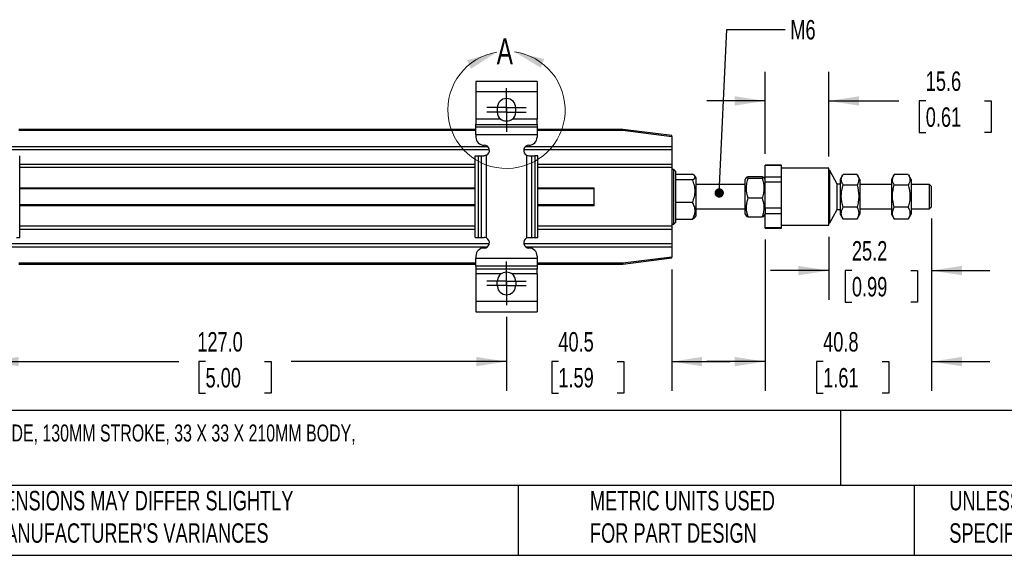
# Model space of a CAD drawing. Header units: millimetres. Extents: x 14 to 614, y 14 to 471.
# Tile 2 of 7: x 149 to 391, y 14 to 146. Entities that reach past the tile are written whole.
import ezdxf

# ---------------------------------------------------------------- set-up
doc = ezdxf.new("R2010")
doc.units = ezdxf.units.MM
doc.header["$LTSCALE"] = 2.25
doc.linetypes.add('CENTERX2', pattern=[20.32, 12.7, -2.54, 2.54, -2.54])
doc.layers.add('CENTER', color=40, linetype='CENTERX2')
doc.layers.add('DIMENSIONS', color=140, linetype='Continuous', lineweight=25)
doc.layers.add('TEXT', color=140, linetype='Continuous', lineweight=25)
doc.styles.add('SLDTEXTSTYLE0', font='TXT', dxfattribs={"width": 0.7})
doc.dimstyles.new('SLDDIMSTYLE1', dxfattribs={"dimtxt": 4.855518, "dimasz": 7.4295, "dimexe": 0, "dimexo": 0.0625, "dimgap": 1.213879, "dimtad": 0, "dimtih": 1, "dimtoh": 1, "dimrnd": 1e-09, "dimzin": 12, "dimdsep": 46, "dimtxsty": 'SLDTEXTSTYLE0', "dimsah": 1, "dimcen": 0.09, "dimadec": 0, "dimazin": 3, "dimtfac": 1, "dimtmove": 0, "dimatfit": 0, "dimfxl": 0, "dimfrac": 2, "dimtolj": 1, "dimtzin": 12, "dimarcsym": 0})
doc.dimstyles.new('SLDDIMSTYLE2', dxfattribs={"dimtxt": 4.855518, "dimasz": 7.4295, "dimexe": 0, "dimexo": 0.0625, "dimgap": 1.213879, "dimtad": 0, "dimtih": 1, "dimtoh": 1, "dimrnd": 1e-09, "dimzin": 4, "dimdsep": 46, "dimtxsty": 'SLDTEXTSTYLE0', "dimsah": 1, "dimcen": 0.09, "dimadec": 0, "dimazin": 1, "dimtfac": 1, "dimtofl": 0, "dimtmove": 0, "dimatfit": 3, "dimfxl": 0, "dimfrac": 2, "dimtolj": 1, "dimtzin": 12, "dimarcsym": 0})
doc.dimstyles.new('SLDDIMSTYLE4', dxfattribs={"dimtxt": 0.18, "dimasz": 2.286, "dimexe": 0, "dimexo": 0.0625, "dimgap": 0, "dimtad": 0, "dimtih": 1, "dimtoh": 1, "dimdec": 0, "dimrnd": 1e-09, "dimzin": 0, "dimdsep": 46, "dimtxsty": 'Standard', "dimblk1": 'DOT', "dimblk2": 'DOT', "dimsah": 1, "dimcen": 0.09, "dimadec": 0, "dimazin": 0, "dimtfac": 2.286, "dimtdec": 0, "dimtofl": 0, "dimtmove": 0, "dimatfit": 3, "dimldrblk": 'DOT', "dimfxl": 0, "dimfrac": 2, "dimtolj": 1, "dimtzin": 0, "dimarcsym": 0})

# ---------------------------------------------------------------- blocks, each defined once
blk = doc.blocks.new('_D_10')
at = {"layer": 'DIMENSIONS'}
for p, q in [((372.78, 96.83), (372.78, 76.94)), ((347.58, 92.33), (347.58, 76.94)), ((347.58, 84.08), (333.29, 84.08)), ((353.26, 84.08), (351.63, 84.08)), ((351.63, 84.08), (351.63, 76.37)), ((367.69, 84.08), (369.32, 84.08)), ((369.32, 84.08), (369.32, 76.37)), ((372.78, 84.08), (387.06, 84.08)), ((351.63, 76.37), (353.26, 76.37)), ((369.32, 76.37), (367.69, 76.37))]:
    blk.add_line(p, q, dxfattribs=at)
for points in [[(347.58, 84.08), (340.15, 85.23), (340.15, 82.94)], [(372.78, 84.08), (380.21, 82.94), (380.21, 85.23)]]:
    blk.add_solid(points, dxfattribs=at)
at = {"layer": 'DIMENSIONS', "char_height": 4.762, "attachment_point": 1, "style": 'SLDTEXTSTYLE0'}
for s, insert in [('25.2', (353.26, 91.31)), ('0.99', (353.26, 82.51))]:
    blk.add_mtext(s, dxfattribs=dict(at, insert=insert))
blk = doc.blocks.new('_D_11')
at = {"layer": 'DIMENSIONS'}
for p, q in [((372.78, 96.83), (372.78, 54.63)), ((331.98, 91.72), (331.98, 54.63)), ((331.98, 61.77), (317.69, 61.77)), ((346.21, 61.77), (344.58, 61.77)), ((344.58, 61.77), (344.58, 54.06)), ((360.64, 61.77), (362.27, 61.77)), ((362.27, 61.77), (362.27, 54.06)), ((372.78, 61.77), (387.06, 61.77)), ((344.58, 54.06), (346.21, 54.06)), ((362.27, 54.06), (360.64, 54.06))]:
    blk.add_line(p, q, dxfattribs=at)
for points in [[(331.98, 61.77), (324.55, 62.92), (324.55, 60.63)], [(372.78, 61.77), (380.21, 60.63), (380.21, 62.92)]]:
    blk.add_solid(points, dxfattribs=at)
at = {"layer": 'DIMENSIONS', "char_height": 4.762, "attachment_point": 1, "style": 'SLDTEXTSTYLE0'}
for s, insert in [('40.8', (346.21, 69)), ('1.61', (346.21, 60.2))]:
    blk.add_mtext(s, dxfattribs=dict(at, insert=insert))
blk = doc.blocks.new('_D_12')
at = {"layer": 'DIMENSIONS'}
for p, q in [((309.13, 84.33), (309.13, 54.63)), ((268.63, 72.77), (268.63, 54.63)), ((268.63, 61.77), (254.34, 61.77)), ((281.33, 61.77), (279.7, 61.77)), ((279.7, 61.77), (279.7, 54.06)), ((295.76, 61.77), (297.39, 61.77)), ((297.39, 61.77), (297.39, 54.06)), ((309.13, 61.77), (323.41, 61.77)), ((279.7, 54.06), (281.33, 54.06)), ((297.39, 54.06), (295.76, 54.06))]:
    blk.add_line(p, q, dxfattribs=at)
for points in [[(268.63, 61.77), (261.2, 62.92), (261.2, 60.63)], [(309.13, 61.77), (316.56, 60.63), (316.56, 62.92)]]:
    blk.add_solid(points, dxfattribs=at)
at = {"layer": 'DIMENSIONS', "char_height": 4.762, "attachment_point": 1, "style": 'SLDTEXTSTYLE0'}
for s, insert in [('40.5', (281.33, 69)), ('1.59', (281.33, 60.2))]:
    blk.add_mtext(s, dxfattribs=dict(at, insert=insert))
blk = doc.blocks.new('_D_13')
at = {"layer": 'DIMENSIONS'}
for p, q in [((141.63, 72.77), (141.63, 54.63)), ((268.63, 72.77), (268.63, 54.63)), ((141.63, 61.77), (188.3, 61.77)), ((194.88, 61.77), (193.25, 61.77)), ((193.25, 61.77), (193.25, 54.06)), ((209.31, 61.77), (210.94, 61.77)), ((210.94, 61.77), (210.94, 54.06)), ((268.63, 61.77), (215.89, 61.77)), ((193.25, 54.06), (194.88, 54.06)), ((210.94, 54.06), (209.31, 54.06))]:
    blk.add_line(p, q, dxfattribs=at)
for points in [[(141.63, 61.77), (149.06, 60.63), (149.06, 62.92)], [(268.63, 61.77), (261.2, 62.92), (261.2, 60.63)]]:
    blk.add_solid(points, dxfattribs=at)
at = {"layer": 'DIMENSIONS', "char_height": 4.762, "attachment_point": 1, "style": 'SLDTEXTSTYLE0'}
for s, insert in [('127.0', (192.86, 69)), ('5.00', (194.88, 60.2))]:
    blk.add_mtext(s, dxfattribs=dict(at, insert=insert))
blk = doc.blocks.new('_D_16')
at = {"layer": 'DIMENSIONS'}
for p, q in [((331.98, 112.74), (331.98, 132.81)), ((347.58, 112.04), (347.58, 132.81)), ((331.98, 125.67), (317.69, 125.67)), ((347.58, 125.67), (364.77, 125.67)), ((371.35, 125.67), (369.72, 125.67)), ((369.72, 125.67), (369.72, 117.95)), ((385.78, 125.67), (387.41, 125.67)), ((387.41, 125.67), (387.41, 117.95)), ((369.72, 117.95), (371.35, 117.95)), ((387.41, 117.95), (385.78, 117.95))]:
    blk.add_line(p, q, dxfattribs=at)
for points in [[(331.98, 125.67), (324.55, 126.81), (324.55, 124.52)], [(347.58, 125.67), (355.01, 124.52), (355.01, 126.81)]]:
    blk.add_solid(points, dxfattribs=at)
at = {"layer": 'DIMENSIONS', "char_height": 4.762, "attachment_point": 1, "style": 'SLDTEXTSTYLE0'}
for s, insert in [('15.6', (371.35, 132.89)), ('0.61', (371.35, 124.09))]:
    blk.add_mtext(s, dxfattribs=dict(at, insert=insert))
blk = doc.blocks.new('_Dot')
at = {"color": 0, "linetype": 'ByBlock', "lineweight": -2}
blk.add_line((-0.5, 0), (-1, 0), dxfattribs=at)
at = {"color": 0, "linetype": 'ByBlock', "const_width": 0.5}
blk.add_lwpolyline([(-0.25, 0, 1), (0.25, 0, 1)], format="xyb", close=True, dxfattribs=at)
blk = doc.blocks.new('SW_CENTERMARKSYMBOL_0')
at = {"layer": 'CENTER', "color": 0}
for p, q in [((0, 2.54), (0, 4.79)), ((0, 0), (0, 2.54)), ((-2.54, 0), (-4.79, 0)), ((0, 0), (-2.54, 0)), ((0, 0), (0, -2.54)), ((0, 0), (2.54, 0)), ((2.54, 0), (4.79, 0)), ((0, -2.54), (0, -4.79))]:
    blk.add_line(p, q, dxfattribs=at)
blk = doc.blocks.new('SW_CENTERMARKSYMBOL_1')
at = {"layer": 'CENTER', "color": 0}
for p, q in [((0, 2.54), (0, 4.79)), ((0, 0), (0, 2.54)), ((-2.54, 0), (-4.79, 0)), ((0, 0), (-2.54, 0)), ((0, 0), (0, -2.54)), ((0, 0), (2.54, 0)), ((2.54, 0), (4.79, 0)), ((0, -2.54), (0, -4.79))]:
    blk.add_line(p, q, dxfattribs=at)
blk = doc.blocks.new('SW_CENTERMARKSYMBOL_2')
at = {"layer": 'CENTER', "color": 0}
for p, q in [((0, 2.54), (0, 4.79)), ((0, 0), (0, 2.54)), ((-2.54, 0), (-4.79, 0)), ((0, 0), (-2.54, 0)), ((0, 0), (0, -2.54)), ((0, 0), (2.54, 0)), ((2.54, 0), (4.79, 0)), ((0, -2.54), (0, -4.79))]:
    blk.add_line(p, q, dxfattribs=at)
blk = doc.blocks.new('SW_CENTERMARKSYMBOL_3')
at = {"layer": 'CENTER', "color": 0}
for p, q in [((0, 2.54), (0, 4.79)), ((0, 0), (0, 2.54)), ((-2.54, 0), (-4.79, 0)), ((0, 0), (-2.54, 0)), ((0, 0), (0, -2.54)), ((0, 0), (2.54, 0)), ((2.54, 0), (4.79, 0)), ((0, -2.54), (0, -4.79))]:
    blk.add_line(p, q, dxfattribs=at)

msp = doc.modelspace()

# ---------------------------------------------------------------- linework, layer by layer
for p, q in [((276.127, 130.466), (261.127, 130.466)), ((261.127, 130.466), (261.127, 127.966)), ((276.127, 130.466), (276.127, 127.966)), ((261.127, 127.966), (276.127, 127.966)), ((261.127, 127.966), (261.127, 121.168)), ((276.127, 127.966), (276.127, 121.168)), ((266.377, 124.016), (266.377, 123.846)), ((266.377, 123.086), (266.377, 122.916)), ((270.877, 123.846), (270.877, 124.016)), ((270.877, 122.916), (270.877, 123.086)), ((267.21, 121.168), (261.127, 121.168)), ((261.127, 121.168), (261.127, 119.918)), ((276.127, 121.168), (270.043, 121.168)), ((276.127, 119.918), (276.127, 121.168)), ((261.127, 118.686), (149.127, 118.686)), ((149.127, 118.486), (261.127, 118.486)), ((261.127, 119.918), (276.127, 119.918)), ((261.127, 119.288), (261.127, 119.918)), ((261.127, 119.288), (276.127, 119.288)), ((261.127, 117.414), (261.127, 119.288)), ((276.127, 119.918), (276.127, 119.288)), ((276.127, 119.288), (276.127, 117.414)), ((297.127, 118.686), (276.127, 118.686)), ((276.127, 118.486), (297.114, 118.486)), ((297.114, 118.486), (297.127, 118.686)), ((297.114, 118.486), (309.127, 116.984)), ((309.127, 117.186), (297.127, 118.686)), ((261.127, 117.414), (276.127, 117.414)), ((261.127, 117.414), (261.127, 116.816)), ((276.127, 117.414), (276.127, 116.816)), ((309.127, 116.984), (309.127, 117.186)), ((309.127, 116.984), (309.127, 114.436)), ((145.85, 113.761), (264.403, 113.761)), ((264.045, 114.436), (146.208, 114.436)), ((272.85, 113.761), (309.127, 113.761)), ((309.127, 114.436), (273.208, 114.436)), ((309.127, 114.436), (309.127, 113.761)), ((309.127, 113.761), (309.127, 110.111)), ((149.34, 92.216), (149.34, 112.216)), ((260.913, 92.216), (260.913, 112.216)), ((260.913, 112.216), (261.706, 112.216)), ((261.706, 112.216), (261.706, 92.216)), ((261.706, 112.216), (262.538, 112.216)), ((262.538, 92.216), (262.538, 112.216)), ((262.538, 112.216), (263.127, 112.216)), ((263.727, 92.069), (263.727, 112.363)), ((273.526, 112.363), (273.526, 92.069)), ((274.127, 112.216), (274.715, 112.216)), ((274.715, 112.216), (274.715, 92.216)), ((274.715, 112.216), (275.547, 112.216)), ((275.547, 112.216), (275.547, 92.216)), ((276.34, 112.216), (275.547, 112.216)), ((276.34, 92.216), (276.34, 112.216)), ((260.913, 110.111), (149.34, 110.111)), ((149.34, 109.436), (260.913, 109.436)), ((309.127, 110.111), (276.34, 110.111)), ((276.34, 109.436), (309.127, 109.436)), ((309.127, 110.111), (309.127, 109.436)), ((309.127, 109.436), (309.127, 94.936)), ((309.627, 108.886), (309.127, 108.886)), ((310.127, 108.386), (309.627, 108.886)), ((309.627, 95.747), (309.627, 108.886)), ((335.977, 109.886), (331.977, 109.886)), ((331.977, 109.881), (331.977, 109.886)), ((331.977, 109.881), (335.977, 109.881)), ((331.977, 107.003), (331.977, 109.881)), ((335.977, 109.881), (335.977, 109.886)), ((335.977, 108.442), (335.977, 109.881)), ((347.577, 109.186), (335.977, 109.186)), ((347.577, 95.186), (347.577, 109.186)), ((347.877, 108.586), (347.577, 108.586)), ((349.612, 105.283), (347.877, 108.586)), ((347.877, 95.786), (347.877, 108.586)), ((310.127, 103.899), (310.127, 108.386)), ((310.127, 107.734), (314.184, 107.734)), ((314.184, 106.342), (310.127, 106.342)), ((315.127, 106.849), (314.7, 107.352)), ((315.127, 97.704), (315.127, 106.849)), ((327.424, 106.951), (327.127, 106.436)), ((327.127, 101.891), (327.127, 106.436)), ((327.84, 107.114), (331.264, 107.114)), ((327.84, 106.734), (331.264, 106.734)), ((331.977, 106.436), (331.674, 106.96)), ((335.977, 107.003), (331.977, 107.003)), ((331.977, 105.797), (331.977, 107.003)), ((335.977, 107.003), (335.977, 108.442)), ((335.977, 105.797), (335.977, 107.003)), ((351.034, 107.574), (350.377, 106.436)), ((350.377, 106.436), (350.377, 97.936)), ((354.514, 107.667), (351.09, 107.667)), ((355.227, 106.436), (354.569, 107.575)), ((355.227, 106.436), (355.227, 104.433)), ((363.584, 107.574), (362.927, 106.436)), ((362.927, 106.436), (362.927, 97.936)), ((367.064, 107.667), (363.64, 107.667)), ((367.777, 106.436), (367.119, 107.575)), ((367.777, 106.436), (367.777, 104.433)), ((149.34, 104.386), (260.913, 104.386)), ((149.34, 104.186), (260.913, 104.186)), ((276.34, 104.386), (290.127, 104.386)), ((276.34, 104.186), (290.127, 104.186)), ((290.127, 99.986), (290.127, 104.386)), ((310.127, 95.986), (310.127, 103.899)), ((327.127, 105.186), (315.127, 105.186)), ((331.977, 105.797), (335.977, 105.797)), ((331.977, 99.392), (331.977, 105.797)), ((335.977, 102.594), (335.977, 105.797)), ((350.377, 105.283), (349.612, 105.283)), ((349.612, 99.089), (349.612, 105.283)), ((351.09, 105.086), (354.514, 105.086)), ((362.927, 105.186), (355.227, 105.186)), ((355.227, 104.433), (355.227, 97.936)), ((363.64, 105.086), (367.064, 105.086)), ((372.277, 105.186), (367.777, 105.186)), ((367.777, 104.433), (367.777, 97.936)), ((372.777, 104.686), (372.277, 105.186)), ((372.277, 99.186), (372.277, 105.186)), ((372.777, 99.686), (372.777, 104.686)), ((327.127, 97.936), (327.127, 101.891)), ((331.264, 101.806), (327.84, 101.806)), ((335.977, 99.392), (335.977, 102.594)), ((260.913, 100.186), (149.34, 100.186)), ((260.913, 99.986), (149.34, 99.986)), ((290.127, 100.186), (276.34, 100.186)), ((290.127, 99.986), (276.34, 99.986)), ((314.184, 100.793), (310.127, 100.793)), ((315.127, 99.186), (327.127, 99.186)), ((335.977, 99.392), (331.977, 99.392)), ((331.977, 99.392), (331.977, 98.102)), ((335.977, 98.102), (335.977, 99.392)), ((347.877, 95.786), (349.612, 99.089)), ((349.612, 99.089), (350.377, 99.089)), ((354.514, 99.604), (351.09, 99.604)), ((355.227, 99.186), (362.927, 99.186)), ((367.064, 99.604), (363.64, 99.604)), ((367.777, 99.186), (372.277, 99.186)), ((372.277, 99.186), (372.777, 99.686)), ((314.184, 96.637), (310.127, 96.637)), ((314.7, 97.02), (315.127, 97.522)), ((315.127, 97.522), (315.127, 97.704)), ((327.127, 97.936), (327.424, 97.42)), ((327.84, 97.257), (331.264, 97.257)), ((331.674, 97.411), (331.977, 97.936)), ((331.977, 98.102), (335.977, 98.102)), ((331.977, 94.575), (331.977, 98.102)), ((335.977, 96.338), (335.977, 98.102)), ((350.377, 97.936), (351.034, 96.798)), ((351.041, 96.802), (351.09, 96.704)), ((354.514, 96.704), (351.09, 96.704)), ((354.514, 96.704), (354.56, 96.802)), ((354.569, 96.797), (355.227, 97.936)), ((362.927, 97.936), (363.584, 96.798)), ((363.591, 96.802), (363.64, 96.704)), ((367.064, 96.704), (363.64, 96.704)), ((367.064, 96.704), (367.11, 96.802)), ((367.119, 96.797), (367.777, 97.936)), ((260.913, 94.936), (149.34, 94.936)), ((149.34, 94.261), (260.913, 94.261)), ((309.127, 94.936), (276.34, 94.936)), ((276.34, 94.261), (309.127, 94.261)), ((309.127, 95.486), (309.627, 95.486)), ((309.127, 94.936), (309.127, 94.261)), ((309.127, 94.261), (309.127, 90.611)), ((309.627, 95.486), (310.127, 95.986)), ((309.627, 95.486), (309.627, 95.747)), ((335.977, 94.575), (331.977, 94.575)), ((331.977, 94.486), (331.977, 94.575)), ((331.977, 94.486), (335.977, 94.486)), ((335.977, 94.575), (335.977, 96.338)), ((335.977, 95.186), (347.577, 95.186)), ((335.977, 94.486), (335.977, 94.575)), ((347.577, 95.786), (347.877, 95.786)), ((148.547, 92.216), (149.34, 92.216)), ((260.913, 92.216), (261.706, 92.216)), ((261.706, 92.216), (262.538, 92.216)), ((262.538, 92.216), (263.127, 92.216)), ((274.127, 92.216), (274.715, 92.216)), ((274.715, 92.216), (275.547, 92.216)), ((275.547, 92.216), (276.34, 92.216)), ((264.39, 90.611), (145.863, 90.611)), ((146.273, 89.936), (263.98, 89.936)), ((309.127, 90.611), (272.863, 90.611)), ((273.273, 89.936), (309.127, 89.936)), ((309.127, 90.611), (309.127, 89.936)), ((309.127, 89.936), (309.127, 87.387)), ((261.127, 87.616), (261.127, 87.018)), ((276.127, 87.018), (261.127, 87.018)), ((261.127, 85.144), (261.127, 87.018)), ((276.127, 87.616), (276.127, 87.018)), ((276.127, 87.018), (276.127, 85.144)), ((309.127, 87.387), (297.114, 85.886)), ((297.127, 85.686), (309.127, 87.186)), ((309.127, 87.186), (309.127, 87.387)), ((261.127, 85.886), (149.127, 85.886)), ((149.127, 85.686), (261.127, 85.686)), ((276.127, 85.144), (261.127, 85.144)), ((261.127, 85.144), (261.127, 84.514)), ((261.127, 84.514), (276.127, 84.514)), ((261.127, 84.514), (261.127, 83.264)), ((297.114, 85.886), (276.127, 85.886)), ((276.127, 85.686), (297.127, 85.686)), ((276.127, 85.144), (276.127, 84.514)), ((276.127, 83.264), (276.127, 84.514)), ((297.114, 85.886), (297.127, 85.686)), ((267.21, 83.264), (261.127, 83.264)), ((261.127, 83.264), (261.127, 76.466)), ((267.338, 83.394), (267.743, 83.551)), ((269.721, 83.47), (269.914, 83.395)), ((276.127, 83.264), (270.043, 83.264)), ((276.127, 83.264), (276.127, 76.466)), ((261.127, 76.466), (261.127, 73.966)), ((276.127, 76.466), (261.127, 76.466)), ((276.127, 76.466), (276.127, 73.966)), ((261.127, 73.966), (276.127, 73.966))]:
    msp.add_line(p, q)
at = {"color": 7, "linetype": 'Continuous', "lineweight": 18}
msp.add_arc((268.627, 123.466), 14.365, 99.60544, 82.24218, dxfattribs=at)
for centre, radius, start, end in [((268.627, 124.016), 2.25, 0, 180), ((268.627, 123.466), 2.282, 170.40554, 189.59446), ((268.627, 123.466), 2.282, 350.40554, 9.59446), ((268.627, 122.916), 2.25, 180, 230.99431), ((268.627, 122.916), 2.25, 309.00569, 360), ((263.127, 116.816), 2, 180, 270), ((274.127, 116.816), 2, 270, 0), ((263.127, 113.516), 1.3, 297.49575, 90), ((274.127, 113.516), 1.3, 90, 242.50425), ((263.127, 90.916), 1.3, 270, 62.50425), ((274.127, 90.916), 1.3, 117.49575, 270), ((263.127, 87.616), 2, 90, 180), ((274.127, 87.616), 2, 0, 90), ((268.627, 81.516), 2.25, 129.00569, 174.64055), ((268.627, 81.516), 2.25, 5.35945, 50.99431), ((268.627, 80.966), 2.366, 161.2563, 198.7437), ((268.627, 80.416), 2.25, 185.35945, 354.64055), ((268.627, 80.966), 2.366, 341.2563, 18.7437)]:
    msp.add_arc(centre, radius, start, end)
for points, knots in [([(267.596, 120.927), (267.565, 120.936), (267.408, 120.981), (267.274, 121.076), (267.167, 121.152)], [0, 0, 0, 0, 0.1987822, 1, 1, 1, 1]), ([(270.043, 121.168), (269.842, 121.005), (269.62, 120.881), (269.135, 120.709), (268.883, 120.666), (268.368, 120.666), (268.116, 120.71), (267.632, 120.881), (267.411, 121.005), (267.21, 121.168)], [0, 0, 0, 0, 0.25, 0.25, 0.5, 0.5, 0.75, 0.75, 1, 1, 1, 1]), ([(269.993, 121.092), (269.831, 120.993), (269.65, 120.883), (269.447, 120.846), (269.427, 120.842)], [0, 0, 0, 0, 0.9020165, 1, 1, 1, 1]), ([(314.184, 106.342), (314.379, 106.453), (314.544, 106.566), (314.717, 106.74), (314.763, 106.799), (314.825, 106.918), (314.841, 106.979), (314.84, 107.159), (314.777, 107.276), (314.546, 107.509), (314.38, 107.623), (314.184, 107.734)], [0, 0, 0, 0, 0.25, 0.25, 0.375, 0.375, 0.5, 0.5, 0.75, 0.75, 1, 1, 1, 1]), ([(314.841, 103.568), (314.841, 104.049), (314.776, 104.52), (314.545, 105.445), (314.379, 105.9), (314.184, 106.342)], [0, 0, 0, 0, 0.5, 0.5, 1, 1, 1, 1]), ([(327.84, 106.734), (327.581, 106.796), (327.416, 106.859), (327.415, 106.94), (327.425, 106.956), (327.464, 106.988), (327.492, 107.004), (327.603, 107.052), (327.71, 107.083), (327.84, 107.114)], [0, 0, 0, 0, 0.5, 0.5, 0.625, 0.625, 0.75, 0.75, 1, 1, 1, 1]), ([(327.84, 101.806), (327.581, 102.61), (327.416, 103.427), (327.415, 104.475), (327.425, 104.685), (327.464, 105.102), (327.492, 105.308), (327.603, 105.925), (327.71, 106.331), (327.84, 106.734)], [0, 0, 0, 0, 0.5, 0.5, 0.625, 0.625, 0.75, 0.75, 1, 1, 1, 1]), ([(331.264, 107.114), (331.522, 107.052), (331.687, 106.989), (331.688, 106.909), (331.678, 106.892), (331.639, 106.86), (331.611, 106.844), (331.5, 106.797), (331.393, 106.765), (331.264, 106.734)], [0, 0, 0, 0, 0.5, 0.5, 0.625, 0.625, 0.75, 0.75, 1, 1, 1, 1]), ([(331.264, 106.734), (331.522, 105.929), (331.687, 105.113), (331.688, 104.065), (331.678, 103.855), (331.639, 103.438), (331.611, 103.231), (331.5, 102.615), (331.393, 102.208), (331.264, 101.806)], [0, 0, 0, 0, 0.5, 0.5, 0.625, 0.625, 0.75, 0.75, 1, 1, 1, 1]), ([(351.09, 105.086), (350.967, 105.31), (350.719, 105.763), (350.63, 106.434), (350.752, 107.042), (350.95, 107.403), (351.041, 107.57)], [0, 0, 0, 0, 0.2751809, 0.5563294, 0.7959165, 1, 1, 1, 1]), ([(354.56, 107.57), (354.664, 107.378), (354.892, 106.957), (354.974, 106.319), (354.842, 105.678), (354.624, 105.284), (354.514, 105.086)], [0, 0, 0, 0, 0.23532255, 0.51644305, 0.75600621, 1, 1, 1, 1]), ([(363.64, 105.086), (363.517, 105.31), (363.269, 105.763), (363.18, 106.434), (363.302, 107.042), (363.5, 107.403), (363.591, 107.57)], [0, 0, 0, 0, 0.2751809, 0.5563294, 0.7959165, 1, 1, 1, 1]), ([(367.11, 107.57), (367.214, 107.378), (367.442, 106.957), (367.524, 106.319), (367.392, 105.678), (367.174, 105.284), (367.064, 105.086)], [0, 0, 0, 0, 0.23532255, 0.51644305, 0.75600621, 1, 1, 1, 1]), ([(351.09, 99.604), (350.831, 100.499), (350.666, 101.408), (350.665, 102.573), (350.675, 102.807), (350.714, 103.27), (350.742, 103.5), (350.853, 104.186), (350.96, 104.638), (351.09, 105.086)], [0, 0, 0, 0, 0.5, 0.5, 0.625, 0.625, 0.75, 0.75, 1, 1, 1, 1]), ([(354.514, 105.086), (354.772, 104.191), (354.937, 103.282), (354.938, 102.117), (354.928, 101.883), (354.889, 101.42), (354.861, 101.19), (354.75, 100.504), (354.643, 100.052), (354.514, 99.604)], [0, 0, 0, 0, 0.5, 0.5, 0.625, 0.625, 0.75, 0.75, 1, 1, 1, 1]), ([(363.64, 99.604), (363.381, 100.499), (363.216, 101.408), (363.215, 102.573), (363.225, 102.807), (363.264, 103.27), (363.292, 103.5), (363.403, 104.186), (363.51, 104.638), (363.64, 105.086)], [0, 0, 0, 0, 0.5, 0.5, 0.625, 0.625, 0.75, 0.75, 1, 1, 1, 1]), ([(367.064, 105.086), (367.322, 104.191), (367.487, 103.282), (367.488, 102.117), (367.478, 101.883), (367.439, 101.42), (367.411, 101.19), (367.3, 100.504), (367.193, 100.052), (367.064, 99.604)], [0, 0, 0, 0, 0.5, 0.5, 0.625, 0.625, 0.75, 0.75, 1, 1, 1, 1]), ([(314.184, 100.793), (314.379, 101.235), (314.543, 101.684), (314.717, 102.376), (314.762, 102.61), (314.824, 103.085), (314.841, 103.327), (314.841, 103.568)], [0, 0, 0, 0, 0.5, 0.5, 0.75, 0.75, 1, 1, 1, 1]), ([(327.84, 97.257), (327.581, 98), (327.416, 98.754), (327.415, 99.72), (327.425, 99.915), (327.464, 100.299), (327.492, 100.49), (327.603, 101.059), (327.71, 101.434), (327.84, 101.806)], [0, 0, 0, 0, 0.5, 0.5, 0.625, 0.625, 0.75, 0.75, 1, 1, 1, 1]), ([(331.264, 101.806), (331.522, 101.063), (331.687, 100.309), (331.688, 99.342), (331.678, 99.148), (331.639, 98.764), (331.611, 98.573), (331.5, 98.004), (331.393, 97.629), (331.264, 97.257)], [0, 0, 0, 0, 0.5, 0.5, 0.625, 0.625, 0.75, 0.75, 1, 1, 1, 1]), ([(314.184, 96.637), (314.379, 96.968), (314.544, 97.306), (314.717, 97.825), (314.763, 98.001), (314.825, 98.358), (314.841, 98.539), (314.84, 99.075), (314.777, 99.426), (314.546, 100.119), (314.38, 100.462), (314.184, 100.793)], [0, 0, 0, 0, 0.25, 0.25, 0.375, 0.375, 0.5, 0.5, 0.75, 0.75, 1, 1, 1, 1]), ([(351.09, 96.704), (350.831, 97.178), (350.666, 97.658), (350.665, 98.275), (350.675, 98.398), (350.714, 98.643), (350.742, 98.765), (350.853, 99.128), (350.96, 99.367), (351.09, 99.604)], [0, 0, 0, 0, 0.5, 0.5, 0.625, 0.625, 0.75, 0.75, 1, 1, 1, 1]), ([(354.514, 99.604), (354.772, 99.131), (354.937, 98.65), (354.938, 98.034), (354.928, 97.91), (354.889, 97.665), (354.861, 97.543), (354.75, 97.18), (354.643, 96.941), (354.514, 96.704)], [0, 0, 0, 0, 0.5, 0.5, 0.625, 0.625, 0.75, 0.75, 1, 1, 1, 1]), ([(363.64, 96.704), (363.381, 97.178), (363.216, 97.658), (363.215, 98.275), (363.225, 98.398), (363.264, 98.643), (363.292, 98.765), (363.403, 99.128), (363.51, 99.367), (363.64, 99.604)], [0, 0, 0, 0, 0.5, 0.5, 0.625, 0.625, 0.75, 0.75, 1, 1, 1, 1]), ([(367.064, 99.604), (367.322, 99.131), (367.487, 98.65), (367.488, 98.034), (367.478, 97.91), (367.439, 97.665), (367.411, 97.543), (367.3, 97.18), (367.193, 96.941), (367.064, 96.704)], [0, 0, 0, 0, 0.5, 0.5, 0.625, 0.625, 0.75, 0.75, 1, 1, 1, 1]), ([(314.683, 97.034), (314.632, 96.97), (314.522, 96.834), (314.301, 96.705), (314.184, 96.637)], [0, 0, 0, 0, 0.4676601, 1, 1, 1, 1]), ([(327.431, 97.424), (327.457, 97.398), (327.513, 97.341), (327.726, 97.286), (327.84, 97.257)], [0, 0, 0, 0, 0.467603, 1, 1, 1, 1]), ([(331.264, 97.257), (331.394, 97.29), (331.61, 97.345), (331.639, 97.402), (331.651, 97.424)], [0, 0, 0, 0, 0.6007346, 1, 1, 1, 1]), ([(267.21, 83.264), (267.411, 83.427), (267.633, 83.551), (268.118, 83.723), (268.37, 83.766), (268.885, 83.766), (269.137, 83.722), (269.621, 83.551), (269.842, 83.427), (270.043, 83.264)], [0, 0, 0, 0, 0.25, 0.25, 0.5, 0.5, 0.75, 0.75, 1, 1, 1, 1])]:
    msp.add_open_spline(points, degree=3, knots=knots)
for points in [[(263.727, 112.363), (263.536, 112.263), (263.324, 112.216), (263.127, 112.216)], [(273.526, 112.363), (273.717, 112.263), (273.929, 112.216), (274.127, 112.216)], [(263.727, 92.069), (263.536, 92.169), (263.324, 92.216), (263.127, 92.216)], [(273.526, 92.069), (273.717, 92.169), (273.929, 92.216), (274.127, 92.216)]]:
    msp.add_open_spline(points, degree=3)
for points in [[(266.23, 137.63), (258.981, 135.639), (259.915, 133.552)], [(270.566, 137.699), (277.009, 133.828), (277.875, 135.943)]]:
    msp.add_solid(points, dxfattribs=at)
at = {"layer": 'TEXT'}
for p, q in [((614.362, 49.784), (14.287, 49.784)), ((350.458, 49.784), (350.458, 31.432)), ((614.362, 31.432), (14.287, 31.432)), ((271.455, 31.432), (271.455, 14.287)), ((368.505, 31.432), (368.505, 14.287)), ((14.287, 14.287), (614.362, 14.287))]:
    msp.add_line(p, q, dxfattribs=at)

# ---------------------------------------------------------------- block references
at = {"layer": 'CENTER'}
for name, p in [('SW_CENTERMARKSYMBOL_3', (268.627, 124.016)), ('SW_CENTERMARKSYMBOL_2', (268.627, 122.916)), ('SW_CENTERMARKSYMBOL_1', (268.627, 81.516)), ('SW_CENTERMARKSYMBOL_0', (268.627, 80.416))]:
    msp.add_blockref(name, p, dxfattribs=at)

# ---------------------------------------------------------------- texts
at = {"color": 7, "linetype": 'Continuous', "lineweight": 18, "insert": (266.23, 140.998), "char_height": 6.35, "attachment_point": 1, "style": 'SLDTEXTSTYLE0'}
msp.add_mtext('A', dxfattribs=at)
at = {"layer": 'DIMENSIONS', "insert": (338.167, 145.498), "char_height": 4.7625, "attachment_point": 1, "style": 'SLDTEXTSTYLE0'}
msp.add_mtext('M6', dxfattribs=at)
at = {"layer": 'TEXT', "attachment_point": 1, "style": 'SLDTEXTSTYLE0'}
for s, insert, char_height in [('PROSENSE POTENTIOMETER LINEAR POSITION SENSOR, FIXED SLIDE, 130MM STROKE, 33 X 33 X 210MM BODY, ^JCHANNEL MOUNT, 18MM DIN 43650 FORM A.', (17.923, 46.354), 4.167187), ("PART DIMENSIONS MAY DIFFER SLIGHTLY ^JDUE TO MANUFACTURER'S VARIANCES", (124.018, 30.069), 4.7625), ('METRIC UNITS USED ^JFOR PART DESIGN', (289.076, 30.069), 4.7625), ('UNLESS OTHERWISE ^JSPECIFIED UNITS ARE:', (377.118, 30.069), 4.7625)]:
    msp.add_mtext(s, dxfattribs=dict(at, insert=insert, char_height=char_height))

# ---------------------------------------------------------------- dimensions: what is measured, and where the dimension line sits
at = {"layer": 'DIMENSIONS'}
for base, p1, p2, dimstyle, picture, middle in [((347.577, 125.666), (331.977, 109.881), (347.577, 109.186), 'SLDDIMSTYLE1', '_D_16', (378.567, 125.666)), ((372.777, 61.773), (331.977, 94.575), (372.777, 99.686), 'SLDDIMSTYLE1', '_D_11', (353.421, 61.773)), ((372.777, 84.084), (347.577, 95.186), (372.777, 99.686), 'SLDDIMSTYLE1', '_D_10', (360.473, 84.084)), ((268.627, 61.773), (309.127, 87.186), (268.627, 75.626), 'SLDDIMSTYLE1', '_D_12', (288.541, 61.773)), ((141.627, 61.773), (268.627, 75.626), (141.627, 75.626), 'SLDDIMSTYLE2', '_D_13', (202.096, 61.773))]:
    dim = msp.add_linear_dim(base=base, p1=p1, p2=p2, dimstyle=dimstyle, dxfattribs=at)
    dim.commit()
    dim.dimension.update_dxf_attribs({"geometry": picture, "text_midpoint": middle, "dimtype": 160})

# ---------------------------------------------------------------- leaders
msp.add_leader([(320.747, 103.104), (322.646, 143.21), (336.933, 143.21)], dimstyle='SLDDIMSTYLE4', dxfattribs=at)

doc.saveas('drawing.dxf')
